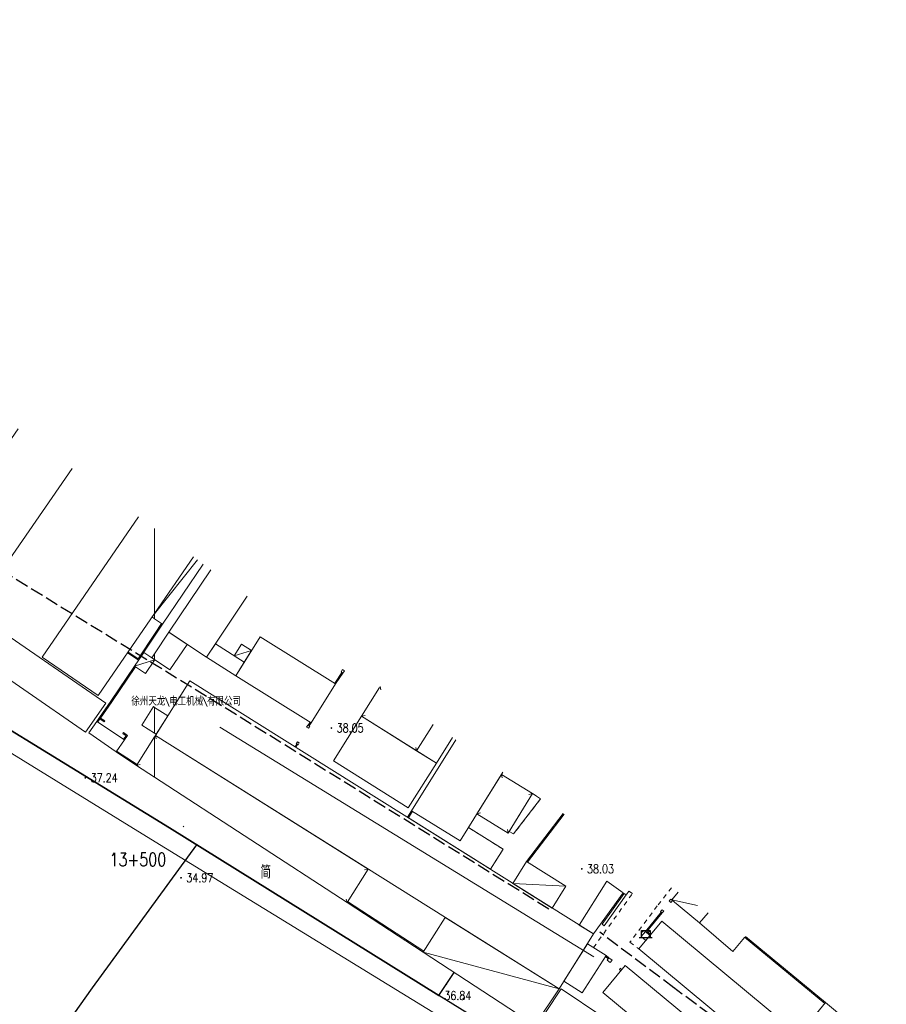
# Model space of a CAD drawing. Extents: x 39508475 to 39522402, y 3783947 to 3795549.
# Tile 219 of 256: x 39519469 to 39519667, y 3790025 to 3790250. Entities that reach past the tile are written whole.
import ezdxf
from ezdxf.enums import TextEntityAlignment as Align

# ---------------------------------------------------------------- set-up
doc = ezdxf.new("R2010")
doc.units = 0
doc.linetypes.add('X0', pattern=[4, 3, -1])
doc.linetypes.add('X6', pattern=[2, 1, -1])
doc.layers.get('0').update_dxf_attribs({"linetype": 'CONTINUOUS'})
for name, color, linetype in [('DLDW', 14, 'CONTINUOUS'), ('DLSS', 4, 'CONTINUOUS'), ('DMTZ', 3, 'CONTINUOUS'), ('GCD', 1, 'CONTINUOUS'), ('JCDL_JMDM_F', 231, 'CONTINUOUS'), ('JCDL_JMDX_F', 231, 'CONTINUOUS'), ('JCDL_ZBM', 3, 'CONTINUOUS'), ('JMD', 6, 'CONTINUOUS'), ('ZJ', 7, 'CONTINUOUS'), ('断面线', 2, 'CONTINUOUS')]:
    doc.layers.add(name, color=color, linetype=linetype)
doc.layers.add('JCDL_SXM', color=5, linetype='CONTINUOUS', lineweight=0)
doc.styles.add('HZ', font='rs', dxfattribs={"width": 0.8, "bigfont": 'hztxt'})
doc.linetypes.add('10411', pattern='A,2,[150,AAA.SHX,S=1,R=0,X=0,Y=1],2,[151,AAA.SHX,S=1,R=0,X=0,Y=3],1e-11', length=4)

# ---------------------------------------------------------------- blocks, each defined once
blk = doc.blocks.new('3552000')
at = {"color": 0}
for p, q in [((-1.5, 0), (1.5, 0)), ((-1, 1.6), (-0.65, 1.25)), ((-1, 1.6), (1, 1.6)), ((-1, 0), (-1, 1.6)), ((1, 1.6), (0.65, 1.25)), ((1, 1.6), (1, 0))]:
    blk.add_line(p, q, dxfattribs=at)
blk = doc.blocks.new('8512002')
blk.add_hatch(color=0).paths.add_polyline_path([(-0.05, 0, 1), (0.05, 0, 1)])
blk = doc.blocks.new('gc200')
at = {"const_width": 0.2}
blk.add_lwpolyline([(-0.1, 0, 1), (0.1, 0, 1)], format="xyb", close=True, dxfattribs=at)

msp = doc.modelspace()

# ---------------------------------------------------------------- linework, layer by layer
at = {"layer": 'DLSS', "linetype": 'X6', "lineweight": 0}
for points in [[(39519586.258, 3790073.202), (39519588.10899, 3790071.981), (39519581.949, 3790063.98), (39519580.97464, 3790064.57685)], [(39519576.65917, 3790055.91658), (39519579.55, 3790060.52), (39519571.63604, 3790065.43412)], [(39519600.21404, 3790038.00325), (39519609.112, 3790050.385), (39519608.30556, 3790050.9263), (39519607.667, 3790050.063)], [(39519618.02987, 3790051.69728), (39519614.765, 3790047.551), (39519608.52046, 3790039.2217), (39519610.57, 3790037.69799)]]:
    msp.add_lwpolyline(points, dxfattribs=at)
at = {"layer": 'DMTZ', "color": 1, "linetype": 'X0', "flags": 128}
for points in [[(39519590.01022, 3790046.82922), (39519580.74204, 3790052.54849), (39519519.21739, 3790090.85886), (39519453.01608, 3790131.59135), (39519443.42449, 3790138.36287), (39519416.12837, 3790155.56671), (39519401.50313, 3790153.90331)], [(39519618.55789, 3790028.84107), (39519601.62089, 3790041.52607)], [(39519824.19266, 3789840.18728), (39519828.32688, 3789843.55458), (39519775.26526, 3789897.063), (39519754.01847, 3789917.90568), (39519749.23274, 3789921.88432), (39519742.21945, 3789925.70701), (39519741.05676, 3789926.02124), (39519736.06404, 3789931.02617), (39519706.98907, 3789962.92824), (39519618.50247, 3790028.88248)]]:
    msp.add_lwpolyline(points, dxfattribs=at)
at = {"layer": 'DMTZ', "linetype": '10411', "flags": 128}
msp.add_lwpolyline([(39519583.637, 3790017.514), (39519579.31, 3790018.18), (39519564.936, 3790027.05), (39519503.428, 3790065.35), (39519436.488, 3790106.537), (39519426.764, 3790113.402), (39519409.04772, 3790124.56798), (39519404.89334, 3790124.09548)], dxfattribs=at)
at = {"layer": 'JCDL_JMDM_F', "linetype": 'Continuous', "lineweight": 0}
for points in [[(39519491.219, 3790082.71701), (39519484.99309, 3790087.07513), (39519486.83169, 3790089.70172), (39519493.14705, 3790085.47137), (39519491.219, 3790082.71701)], [(39519650.09399, 3790021.77179), (39519653.15319, 3790025.45834), (39519658.29945, 3790021.18783), (39519655.24025, 3790017.50128), (39519650.09399, 3790021.77179)]]:
    msp.add_lwpolyline(points, dxfattribs=at)
at = {"layer": 'JCDL_JMDM_F', "lineweight": 0}
msp.add_lwpolyline([(39519612.04601, 3790041.658), (39519613.0865, 3790040.76455), (39519612.1648, 3790039.64138), (39519611.099, 3790040.516), (39519612.04601, 3790041.658)], dxfattribs=at)
at = {"layer": 'JCDL_JMDX_F', "linetype": 'Continuous', "lineweight": 0}
for points in [[(39519542.93401, 3790101.555), (39519543.364, 3790101.27601), (39519542.98801, 3790100.73699), (39519542.56783, 3790101.03011), (39519542.93401, 3790101.555)], [(39519551.492, 3790097.699), (39519551.67297, 3790096.91974)], [(39519547.275, 3790090.858), (39519548.05414, 3790091.03949)], [(39519534.71501, 3790088.406), (39519535.14701, 3790088.153), (39519535.42699, 3790088.60101), (39519535.00264, 3790088.86622), (39519534.71501, 3790088.406)], [(39519500.20615, 3790086.47739), (39519500.38401, 3790085.69742)], [(39519532.60301, 3790085.058), (39519533.034, 3790084.79699), (39519532.772, 3790084.351), (39519532.33759, 3790084.60619), (39519532.60301, 3790085.058)], [(39519559.81196, 3790082.9861), (39519559.6337, 3790083.76598)], [(39519495.91546, 3790079.65183), (39519496.69693, 3790079.82305)], [(39519579.18616, 3790077.59321), (39519579.36832, 3790076.81423)], [(39519586.258, 3790073.202), (39519585.47957, 3790073.01747)], [(39519573.60754, 3790068.60913), (39519574.38652, 3790068.79129)], [(39519580.73401, 3790064.18399), (39519580.54947, 3790064.96242)], [(39519548.74785, 3790055.96313), (39519547.96787, 3790055.78527)], [(39519607.667, 3790050.063), (39519607.205, 3790050.41199), (39519602.219, 3790043.355), (39519602.654, 3790043.01), (39519607.667, 3790050.063)], [(39519543.93715, 3790048.31035), (39519543.76594, 3790049.09182)], [(39519617.507, 3790048.66799), (39519617.891, 3790048.338), (39519618.24263, 3790048.74716), (39519617.853, 3790049.082), (39519617.507, 3790048.66799)], [(39519615.533, 3790046.26599), (39519615.878, 3790046.66), (39519616.25299, 3790046.338), (39519615.91185, 3790045.94069), (39519615.533, 3790046.26599)], [(39519604.033, 3790034.59699), (39519604.428, 3790035.11501), (39519603.716, 3790035.673), (39519603.31421, 3790035.16033), (39519604.033, 3790034.59699)], [(39519606.44472, 3790032.7286), (39519606.66458, 3790032.99609), (39519606.307, 3790033.29), (39519606.13401, 3790032.98399), (39519606.44472, 3790032.7286)]]:
    msp.add_lwpolyline(points, dxfattribs=at)
at = {"layer": 'JCDL_SXM', "linetype": 'Continuous', "lineweight": 0}
for points in [[(39519207.56288, 3790250), (39519210.20951, 3790248.02105), (39519213.42602, 3790245.54286), (39519216.75426, 3790243.09845), (39519220.51445, 3790240.46214), (39519246.827, 3790225.086), (39519267.309, 3790211.231), (39519283.827, 3790200.133), (39519343.068, 3790160.866), (39519412.676, 3790116.117), (39519499.178, 3790062.826)], [(39519514.8879, 3790088.38376), (39519600.2849, 3790035.89176)], [(39519499.178, 3790062.826), (39519584.575, 3790010.334)]]:
    msp.add_lwpolyline(points, dxfattribs=at)
at = {"layer": 'JCDL_ZBM', "linetype": 'Continuous', "lineweight": 0}
for points in [[(39519581.949, 3790063.98), (39519580.97464, 3790064.57685), (39519586.258, 3790073.202), (39519588.10899, 3790071.981), (39519581.949, 3790063.98)], [(39519557.7491, 3790067.79164), (39519558.6855, 3790069.28278), (39519569.757, 3790062.408), (39519571.63604, 3790065.43412), (39519579.55, 3790060.52), (39519576.65917, 3790055.91658), (39519557.7491, 3790067.79164)]]:
    msp.add_lwpolyline(points, dxfattribs=at)
at = {"layer": 'JMD', "linetype": 'Continuous'}
for p, q in [((39519506.57151, 3790065.57932), (39519506.69997, 3790065.79379)), ((39519566.62209, 3790029.60812), (39519566.75056, 3790029.82259)), ((39519570.40737, 3790026.34779), (39519570.57237, 3790026.53561))]:
    msp.add_line(p, q, dxfattribs=at)
at = {"layer": 'JMD', "linetype": 'Continuous', "lineweight": 0}
for points in [[(39519481.18669, 3790147.49924), (39519455.43, 3790110.18801), (39519442.878, 3790118.802), (39519468.87001, 3790156.50753)], [(39519500, 3790114.37518), (39519487.11514, 3790095.63958), (39519474.37014, 3790104.40458), (39519496.3701, 3790136.39425)], [(39519508.86043, 3790127.25895), (39519500, 3790114.37518), (39519500, 3790133.73938)], [(39519500, 3790133.73938), (39519500, 3790114.37518)], [(39519511.11653, 3790125.60886), (39519501.81442, 3790111.90918), (39519500, 3790113.15561), (39519500, 3790114.37518), (39519508.86043, 3790127.25895)], [(39519509.78088, 3790126.58574), (39519500, 3790114.26448)], [(39519521.14526, 3790118.27396), (39519511.82699, 3790104.35), (39519503.28638, 3790110.06558), (39519512.84319, 3790124.346)], [(39519460.60501, 3790113.381), (39519488.867, 3790093.89), (39519484.25588, 3790087.20388), (39519455.985, 3790106.701), (39519460.60501, 3790113.381)], [(39519500, 3790114.37518), (39519500, 3790113.15561), (39519499.43038, 3790113.54691), (39519500, 3790114.37518)], [(39519500, 3790114.26448), (39519499.43038, 3790113.54691)], [(39519500, 3790109.61859), (39519501.60589, 3790112.04707)], [(39519500, 3790109.16535), (39519501.81442, 3790111.90918)], [(39519501.81442, 3790111.90918), (39519501.60589, 3790112.04707)], [(39519493.80118, 3790105.36161), (39519496.35608, 3790103.6549), (39519500, 3790109.16535)], [(39519493.94004, 3790105.56949), (39519496.2861, 3790104.0023), (39519500, 3790109.61859)], [(39519499.43006, 3790108.30347), (39519499.22153, 3790108.44136)], [(39519507.4203, 3790107.29908), (39519503.518, 3790101.46799), (39519500, 3790103.82233), (39519500, 3790105.15486), (39519503.28638, 3790110.06558), (39519507.4203, 3790107.29908)], [(39519524.136, 3790109.03101), (39519541.331, 3790098.264), (39519535.735, 3790089.361), (39519518.544, 3790100.11299), (39519524.136, 3790109.03101)], [(39519511.82699, 3790104.35), (39519513.89862, 3790107.44556), (39519520.47405, 3790103.19101), (39519518.544, 3790100.11299), (39519511.82699, 3790104.35)], [(39519522.1554, 3790105.87239), (39519520.47405, 3790103.19101), (39519518.14395, 3790104.69866), (39519519.84199, 3790107.323), (39519522.1554, 3790105.87239)], [(39519518.14395, 3790104.69866), (39519522.1554, 3790105.87239)], [(39519493.80118, 3790105.36161), (39519493.94004, 3790105.56949)], [(39519500, 3790103.71768), (39519497.93699, 3790100.635), (39519495.449, 3790102.297), (39519497.5581, 3790105.45429), (39519499.38409, 3790104.23452), (39519500, 3790103.82233), (39519500, 3790103.71768)], [(39519495.449, 3790102.297), (39519500, 3790103.77426)], [(39519497.0457, 3790104.69776), (39519496.83717, 3790104.83565)], [(39519500, 3790105.15486), (39519500, 3790103.82233), (39519499.38409, 3790104.23452), (39519500, 3790105.15486)], [(39519500.04837, 3790103.78996), (39519500, 3790103.71768), (39519500, 3790103.82233), (39519500.04837, 3790103.78996)], [(39519500, 3790103.77426), (39519500.04837, 3790103.78996)], [(39519495.449, 3790102.297), (39519490.054, 3790094.305), (39519487.4648, 3790090.60613)], [(39519495.6562, 3790102.15713), (39519490.26002, 3790094.16337), (39519487.66961, 3790090.46277)], [(39519495.449, 3790102.297), (39519495.6562, 3790102.15713)], [(39519541.12331, 3790098.40316), (39519542.78032, 3790100.87616)], [(39519541.331, 3790098.264), (39519542.98801, 3790100.73699)], [(39519542.1595, 3790099.5005), (39519541.95181, 3790099.63966)], [(39519542.98801, 3790100.73699), (39519542.78032, 3790100.87616)], [(39519492.80861, 3790098.3856), (39519493.01582, 3790098.24573)], [(39519592.33401, 3790028.564), (39519500.20615, 3790086.47739), (39519508.065, 3790098.992), (39519600.21199, 3790041.12599), (39519592.33401, 3790028.564)], [(39519541.331, 3790098.264), (39519541.12331, 3790098.40316)], [(39519547.275, 3790090.858), (39519551.33114, 3790097.43804)], [(39519490.16822, 3790094.4742), (39519490.37543, 3790094.33433)], [(39519500, 3790092.89545), (39519500, 3790087.00503), (39519497.06999, 3790088.845), (39519499.73001, 3790093.065), (39519500, 3790092.89545)], [(39519503.03835, 3790090.98744), (39519500.38547, 3790086.76297), (39519500, 3790087.00503), (39519500, 3790092.89545), (39519503.03835, 3790090.98744)], [(39519488.635, 3790089.787), (39519487.4648, 3790090.60613), (39519486.83169, 3790089.70172)], [(39519488.49164, 3790089.58219), (39519487.52624, 3790090.25796), (39519487.0365, 3790089.55835)], [(39519487.59769, 3790090.51311), (39519487.45433, 3790090.30831)], [(39519487.4648, 3790090.60613), (39519487.66961, 3790090.46277)], [(39519547.275, 3790090.858), (39519564.32949, 3790080.14957), (39519557.93249, 3790069.96156), (39519540.878, 3790080.66999), (39519547.275, 3790090.858)], [(39519563.60232, 3790089.02269), (39519559.81196, 3790082.9861), (39519547.275, 3790090.858)], [(39519486.83169, 3790089.70172), (39519487.0365, 3790089.55835)], [(39519488.635, 3790089.787), (39519488.49164, 3790089.58219)], [(39519535.0949, 3790088.80855), (39519535.523, 3790089.4935)], [(39519535.30691, 3790088.67605), (39519535.0949, 3790088.80855)], [(39519535.30691, 3790088.67605), (39519535.735, 3790089.361)], [(39519535.52095, 3790089.01852), (39519535.30895, 3790089.15102)], [(39519535.735, 3790089.361), (39519535.523, 3790089.4935)], [(39519564.32949, 3790080.14957), (39519559.81196, 3790082.9861), (39519563.60232, 3790089.02269)], [(39519492.89101, 3790087.14701), (39519492.7458, 3790086.9435)], [(39519492.94224, 3790085.61473), (39519493.49712, 3790086.4074), (39519492.7458, 3790086.9435)], [(39519493.14705, 3790085.47137), (39519493.84401, 3790086.467), (39519492.89101, 3790087.14701)], [(39519493.14705, 3790085.47137), (39519492.94224, 3790085.61473)], [(39519493.84274, 3790086.46791), (39519493.69753, 3790086.2644)], [(39519500, 3790086.14946), (39519500, 3790076.98605), (39519495.91546, 3790079.65183), (39519500, 3790086.14946)], [(39519548.74785, 3790055.96313), (39519543.93715, 3790048.31035), (39519500, 3790076.98605), (39519500, 3790086.14946), (39519500.20615, 3790086.47739), (39519548.74785, 3790055.96313)], [(39519568.00507, 3790086.00337), (39519564.32949, 3790080.14957)], [(39519532.06749, 3790083.91904), (39519532.29531, 3790084.28182), (39519532.44783, 3790084.54143)], [(39519532.27921, 3790083.78608), (39519532.06749, 3790083.91904)], [(39519532.47515, 3790084.0981), (39519532.26344, 3790084.23105)], [(39519532.27921, 3790083.78608), (39519532.509, 3790084.152), (39519532.66339, 3790084.4148)], [(39519532.66339, 3790084.4148), (39519532.44783, 3790084.54143)], [(39519579.50946, 3790078.11387), (39519569.757, 3790062.408), (39519558.6855, 3790069.28278), (39519568.75057, 3790085.49211)], [(39519491.219, 3790082.71701), (39519491.35564, 3790082.92636)], [(39519491.219, 3790082.71701), (39519495.91546, 3790079.65183)], [(39519491.35564, 3790082.92636), (39519496.0521, 3790079.86119)], [(39519493.6142, 3790081.15377), (39519493.75083, 3790081.36313)], [(39519495.91546, 3790079.65183), (39519496.0521, 3790079.86119)], [(39519579.18616, 3790077.59321), (39519586.258, 3790073.202), (39519580.73401, 3790064.18399), (39519573.60754, 3790068.60913), (39519579.18616, 3790077.59321)], [(39519558.6855, 3790069.28278), (39519557.7491, 3790067.79164)], [(39519557.7491, 3790067.79164), (39519557.96081, 3790067.65869)], [(39519558.89721, 3790069.14983), (39519557.96081, 3790067.65869)], [(39519558.20793, 3790068.5223), (39519558.41965, 3790068.38935)], [(39519558.6855, 3790069.28278), (39519558.89721, 3790069.14983)], [(39519593.27241, 3790068.67549), (39519584.931, 3790057.68)], [(39519593.47882, 3790068.53394), (39519585.13017, 3790057.52891)], [(39519591.46493, 3790066.29291), (39519591.6641, 3790066.14181)], [(39519588.19796, 3790061.98645), (39519588.39714, 3790061.83536)], [(39519581.79736, 3790052.68994), (39519584.931, 3790057.68), (39519593.90776, 3790052.04282), (39519590.77412, 3790047.05275), (39519581.79736, 3790052.68994)], [(39519584.931, 3790057.68), (39519585.13017, 3790057.52891)], [(39519581.79736, 3790052.68994), (39519593.90776, 3790052.04282)], [(39519600.21199, 3790041.12599), (39519596.94205, 3790043.17945), (39519603.219, 3790053.17501), (39519606.99499, 3790050.55599), (39519600.21199, 3790041.12599)], [(39519626.34525, 3790045.99474), (39519624.408, 3790043.653), (39519618.24262, 3790048.74716), (39519618.04781, 3790048.91458), (39519619.50603, 3790050.68496)], [(39519543.93715, 3790048.31035), (39519544.07379, 3790048.51971)], [(39519543.93715, 3790048.31035), (39519561.33207, 3790036.95752)], [(39519544.07379, 3790048.51971), (39519561.4687, 3790037.16688)], [(39519618.04781, 3790048.91458), (39519623.95772, 3790047.63207)], [(39519548.28588, 3790045.47214), (39519548.42251, 3790045.6815)], [(39519615.6741, 3790046.14485), (39519612.04601, 3790041.658), (39519613.0865, 3790040.76455)], [(39519615.8685, 3790045.98766), (39519612.39302, 3790041.68955), (39519613.24937, 3790040.95422)], [(39519615.6741, 3790046.14485), (39519615.8685, 3790045.98766)], [(39519624.408, 3790043.65302), (39519626.34525, 3790045.99475)], [(39519552.63461, 3790042.63394), (39519552.77125, 3790042.84329)], [(39519592.33401, 3790028.564), (39519586.83799, 3790020.31099), (39519561.33207, 3790036.95752), (39519566.33112, 3790044.90993), (39519592.33401, 3790028.564)], [(39519615.79001, 3790044.05901), (39519654.01601, 3790012.338), (39519648.8, 3790005.89599), (39519610.57, 3790037.69799), (39519615.79001, 3790044.05901)], [(39519613.42889, 3790043.36821), (39519613.62329, 3790043.21102)], [(39519634.65288, 3790040.29752), (39519632.022, 3790037.111), (39519624.408, 3790043.65302)], [(39519613.0865, 3790040.76455), (39519613.24937, 3790040.95422)], [(39519653.15318, 3790025.45832), (39519634.86653, 3790040.55629)], [(39519556.98334, 3790039.79573), (39519557.11997, 3790040.00508)], [(39519593.44478, 3790030.33521), (39519598.807, 3790038.88563), (39519603.099, 3790036.194), (39519597.65, 3790027.69799), (39519593.44478, 3790030.33521)], [(39519652.99353, 3790025.26593), (39519634.70737, 3790040.3635)], [(39519561.33207, 3790036.95752), (39519561.4687, 3790037.16688)], [(39519561.33207, 3790036.95752), (39519592.33401, 3790028.564)], [(39519603.099, 3790036.194), (39519602.93771, 3790036.00299)], [(39519603.716, 3790035.673), (39519603.099, 3790036.194)], [(39519639.41386, 3790036.80189), (39519639.25469, 3790036.60911)], [(39519643.95318, 3790000), (39519635.77785, 3790000), (39519602.36001, 3790027.759), (39519607.447, 3790033.948), (39519645.72399, 3790002.151), (39519643.95318, 3790000)], [(39519603.55471, 3790035.48199), (39519602.93771, 3790036.00299)], [(39519603.4075, 3790035.9335), (39519603.24621, 3790035.74249)], [(39519603.716, 3790035.673), (39519603.55471, 3790035.48199)], [(39519643.5084, 3790033.42132), (39519643.34923, 3790033.22853)], [(39519647.60294, 3790030.04075), (39519647.44378, 3790029.84796)], [(39519602.362, 3790022.165), (39519598.744, 3790016.703), (39519589.22901, 3790023.161), (39519592.85, 3790028.62699), (39519602.362, 3790022.165)], [(39519658.29945, 3790021.18783), (39519655.24026, 3790017.50128), (39519650.094, 3790021.7718), (39519653.15319, 3790025.45834), (39519658.29945, 3790021.18783)], [(39519651.69749, 3790026.66018), (39519651.53832, 3790026.46739)]]:
    msp.add_lwpolyline(points, dxfattribs=at)
at = {"layer": 'JMD', "linetype": 'Continuous', "elevation": 36.662, "flags": 128}
msp.add_lwpolyline([(39519442.13241, 3790114.88047), (39519436.488, 3790106.537), (39519503.383, 3790065.375), (39519564.936, 3790027.05), (39519568.39407, 3790032.34848)], dxfattribs=at)
at = {"layer": '断面线', "linetype": 'Continuous', "flags": 128}
msp.add_lwpolyline([(39519509.55923, 3790061.52947), (39519485.74509, 3790028.78847), (39519455.45657, 3789986.15785)], dxfattribs=at)

# ---------------------------------------------------------------- block references
at = {"layer": 'DLDW'}
msp.add_blockref('3552000', (39519612.12679, 3790040.31058), dxfattribs=at)
at = {"layer": 'DLSS'}
msp.add_blockref('8512002', (39519524.23252, 3790052.22433), dxfattribs=at)
at = {"layer": 'GCD', "linetype": 'Continuous'}
ref = msp.add_blockref('gc200', (39519540.3684, 3790088.179, 38.05), dxfattribs=at)
ref.add_attrib('height', '38.05', dxfattribs={"linetype": 'Continuous', "height": 2, "style": 'HZ', "width": 0.8}).set_placement((39519541.5684, 3790088.179, 38.05), align=Align.MIDDLE_LEFT)
ref = msp.add_blockref('gc200', (39519484.2066, 3790076.797, 37.236), dxfattribs=at)
ref.add_attrib('height', '37.24', dxfattribs={"linetype": 'Continuous', "height": 2, "style": 'HZ', "width": 0.8}).set_placement((39519485.4066, 3790076.797, 37.236), align=Align.MIDDLE_LEFT)
ref = msp.add_blockref('gc200', (39519597.5189, 3790055.993, 38.03), dxfattribs=at)
ref.add_attrib('height', '38.03', dxfattribs={"linetype": 'Continuous', "height": 2, "style": 'HZ', "width": 0.8}).set_placement((39519598.7189, 3790055.993, 38.03), align=Align.MIDDLE_LEFT)
ref = msp.add_blockref('gc200', (39519506.048, 3790053.959, 34.974), dxfattribs=at)
ref.add_attrib('height', '34.97', dxfattribs={"linetype": 'Continuous', "height": 2, "style": 'HZ', "width": 0.8}).set_placement((39519507.248, 3790053.959, 34.974), align=Align.MIDDLE_LEFT)
ref = msp.add_blockref('gc200', (39519564.936, 3790027.05, 36.842), dxfattribs=at)
ref.add_attrib('height', '36.84', dxfattribs={"linetype": 'Continuous', "height": 2, "style": 'HZ', "width": 0.8}).set_placement((39519566.136, 3790027.05, 36.842), align=Align.MIDDLE_LEFT)

# ---------------------------------------------------------------- texts
at = {"layer": 'JMD', "linetype": 'Continuous', "style": 'HZ', "width": 0.8}
msp.add_text('简', height=3, dxfattribs=at).set_placement((39519525.37903, 3790055.45352), align=Align.MIDDLE)
at = {"layer": 'ZJ', "style": 'HZ', "width": 0.8}
msp.add_text('徐州天龙\\电工机械\\有限公司', height=1.8, dxfattribs=at).set_placement((39519494.70023, 3790092.78929), align=Align.BOTTOM_LEFT)
at = {"layer": '断面线', "linetype": 'Continuous', "style": 'HZ', "width": 0.8}
msp.add_text('13+500', height=3, dxfattribs=at).set_placement((39519502.67439, 3790058.14083), align=Align.MIDDLE_RIGHT)

doc.saveas('drawing.dxf')
